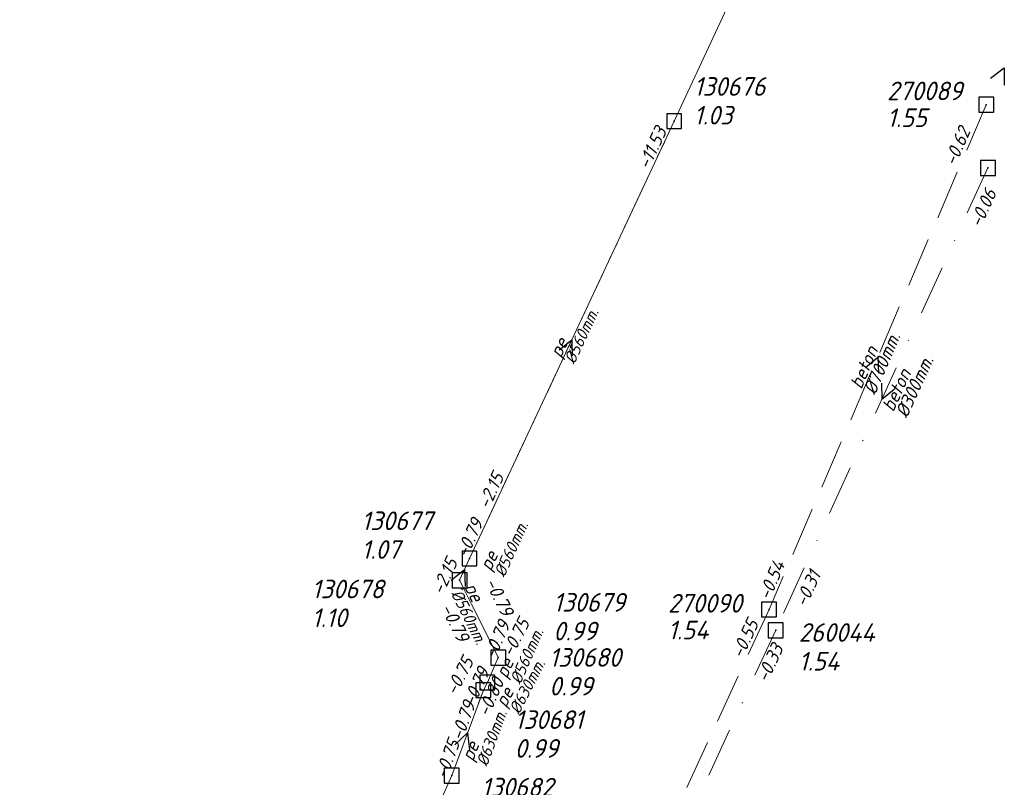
# Model space of a CAD drawing. Header units: metres. Extents: x 152202 to 157341, y 461610 to 468701.
# Tile 74 of 238: x 152621 to 152720, y 465033 to 465111. Entities that reach past the tile are written whole.
import ezdxf
from ezdxf.lldxf.tags import DXFTag

# ---------------------------------------------------------------- set-up
doc = ezdxf.new("R2010")
doc.units = ezdxf.units.M
doc.header["$PDMODE"] = 64
doc.header["$PDSIZE"] = 1.5
for name, pattern in [('RI-GWA', [18.45, 6, -1.8, 1.75, -1.8, 1.75, -1.8, 1.75, -1.8]), ('RI-HWA', [7.4, 5, -2.4]), ('RI-VWA', [11, 5, -3, 0, -3])]:
    doc.linetypes.add(name, pattern=pattern)
doc.layers.get('0').update_dxf_attribs({"linetype": 'CONTINUOUS'})
for name, color, linetype, lineweight in [('B-OI-RI-GWA-MATERIAAL-T18', 10, 'CONTINUOUS', 18), ('B-OI-RI-GWA-PUTDEKSELHOOGTE-T25', 10, 'CONTINUOUS', 25), ('B-OI-RI-GWA_BOB-T18', 10, 'CONTINUOUS', 18), ('B-OI-RI-GWA_DIAMETER-T18', 10, 'CONTINUOUS', 18), ('B-OI-RI-GWA_PUTNUMMER-T18', 10, 'CONTINUOUS', 18), ('B-OI-RI-GWA_RIOOLPUT-S', 10, 'CONTINUOUS', 25), ('B-OI-RI-GWA_TRANSPORTLEIDING-G', 10, 'RI-GWA', 18), ('B-OI-RI-HWA-BOB-T18', 150, 'CONTINUOUS', 18), ('B-OI-RI-HWA-MATERIAAL-T18', 150, 'CONTINUOUS', 18), ('B-OI-RI-HWA-PUTDEKSELHOOGTE-T25', 150, 'CONTINUOUS', 25), ('B-OI-RI-HWA-PUTNUMMER-T25', 150, 'CONTINUOUS', 25), ('B-OI-RI-HWA_DIAMETER-T18', 150, 'CONTINUOUS', 18), ('B-OI-RI-HWA_RIOOLPUT-S', 150, 'CONTINUOUS', 25), ('B-OI-RI-HWA_TRANSPORTLEIDING-G', 150, 'RI-HWA', 18), ('B-OI-RI-PERSLEIDING-G', 210, 'RI-PERS', 18), ('B-OI-RI-STROOMRICHTING-S', 252, 'CONTINUOUS', 25), ('B-OI-RI-VWA-BOB-T18', 34, 'CONTINUOUS', 18), ('B-OI-RI-VWA-DIAMETER-T18', 34, 'CONTINUOUS', 18), ('B-OI-RI-VWA-MATERIAAL-T18', 34, 'CONTINUOUS', 18), ('B-OI-RI-VWA_PUTDEKSELHOOGTE-T25', 34, 'CONTINUOUS', 25), ('B-OI-RI-VWA_PUTNUMMER-T25', 34, 'CONTINUOUS', 25), ('B-OI-RI-VWA_RIOOLPUT-S', 34, 'CONTINUOUS', 25), ('B-OI-RI-VWA_TRANSPORTLEIDING-G', 34, 'RI-VWA', 18)]:
    doc.layers.add(name, color=color, linetype=linetype, lineweight=lineweight)
doc.styles.add('NLCS-ISO-M500-T18_CURSIEF', font='NLCS-ISO.ttf', dxfattribs={"oblique": 15, "height": 0.9})
doc.styles.add('NLCS-ISO-M750-T18_CURSIEF', font='NLCS-ISO.ttf', dxfattribs={"oblique": 15, "height": 1.35})
doc.styles.add('NLCS-ISO-M750-T25_CURSIEF', font='NLCS-ISO.ttf', dxfattribs={"oblique": 15, "height": 1.875})
tags = doc.linetypes.add('RI-PERS', pattern='A,7,-2,["P",Standard,S=1.8,R=0,X=-0.5,Y=-0.9],-2,7,-2,[102,NLCS.SHX,S=1,R=180,X=0,Y=0],-2', length=22).pattern_tags.tags
tags[6] = DXFTag(74, 10)

# ---------------------------------------------------------------- blocks, each defined once
blk = doc.blocks.new('ACMAP_ANN_TEMPLATE_hwa-diam')
at = {"style": 'NLCS-ISO-M750-T18_CURSIEF', "oblique": 15}
blk.add_attdef('hwa-diam', (-3.7, -1.3), '', height=1.35, dxfattribs=at)
blk = doc.blocks.new('ACMAP_ANN_TEMPLATE_hwa-materiaal')
at = {"style": 'NLCS-ISO-M750-T18_CURSIEF', "oblique": 15}
blk.add_attdef('hwa-mat', (-3.7, 0.2), '', height=1.35, dxfattribs=at)
blk = doc.blocks.new('ACMAP_ANN_TEMPLATE_hwa-nap-l')
at = {"style": 'NLCS-ISO-M750-T18_CURSIEF', "oblique": 15}
blk.add_attdef('hwa-nap-l', (3.3, 0.2), '', height=1.35, dxfattribs=at)
blk = doc.blocks.new('ACMAP_ANN_TEMPLATE_hwa-nap-r')
at = {"style": 'NLCS-ISO-M750-T18_CURSIEF', "oblique": 15}
blk.add_attdef('hwa-nap-r', (-5.6, 0.2), '', height=1.35, dxfattribs=at)
blk = doc.blocks.new('ACMAP_ANN_TEMPLATE_vwa-diam')
at = {"style": 'NLCS-ISO-M750-T18_CURSIEF', "oblique": 15}
blk.add_attdef('vwa-diam', (0.3, -1.3), '', height=1.35, dxfattribs=at)
blk = doc.blocks.new('ACMAP_ANN_TEMPLATE_vwa-materiaal')
at = {"style": 'NLCS-ISO-M750-T18_CURSIEF', "oblique": 15}
blk.add_attdef('vwa-mat', (0.3, 0.2), '', height=1.35, dxfattribs=at)
blk = doc.blocks.new('ACMAP_ANN_TEMPLATE_vwa-nap-l')
at = {"style": 'NLCS-ISO-M750-T18_CURSIEF', "oblique": 15}
blk.add_attdef('vwa-nap-l', (3.3, 0.2), '', height=1.35, dxfattribs=at)
blk = doc.blocks.new('ACMAP_ANN_TEMPLATE_vwa-nap-r')
at = {"style": 'NLCS-ISO-M750-T18_CURSIEF', "oblique": 15}
blk.add_attdef('vwa-nap-r', (-5.6, 0.2), '', height=1.35, dxfattribs=at)
blk = doc.blocks.new('ACMAP_ANN_TEMPLATE_gwa-diam')
at = {"style": 'NLCS-ISO-M500-T18_CURSIEF', "oblique": 15}
blk.add_attdef('gwa-diam', (-2.2, -1.3), '', height=1.2, dxfattribs=at)
blk = doc.blocks.new('ACMAP_ANN_TEMPLATE_gwa-materiaal')
at = {"style": 'NLCS-ISO-M750-T18_CURSIEF', "oblique": 15}
blk.add_attdef('gwa-mat', (-2.2, 0.2), '', height=1.35, dxfattribs=at)
blk = doc.blocks.new('ACMAP_ANN_TEMPLATE_gwa-nap-l')
at = {"style": 'NLCS-ISO-M750-T18_CURSIEF', "oblique": 15}
blk.add_attdef('gwa-nap-l', (2.3, 0.2), '', height=1.35, dxfattribs=at)
blk = doc.blocks.new('ACMAP_ANN_TEMPLATE_gwa-nap-r')
at = {"style": 'NLCS-ISO-M750-T18_CURSIEF', "oblique": 15}
blk.add_attdef('gwa-nap-r', (-5.6, 0.2), '', height=1.35, dxfattribs=at)
blk = doc.blocks.new('ACMAP_ANN_TEMPLATE_hwa-puth')
at = {"color": 0, "linetype": 'ByBlock', "style": 'NLCS-ISO-M750-T25_CURSIEF', "oblique": 15}
blk.add_attdef('hwa-puth', (-9, -6.8), '', height=1.875, dxfattribs=at)
blk = doc.blocks.new('ACMAP_ANN_TEMPLATE_hwa-putnr')
at = {"color": 0, "linetype": 'ByBlock', "style": 'NLCS-ISO-M750-T25_CURSIEF', "oblique": 15}
blk.add_attdef('hwa-putnr', (-9, -4.1), '', height=1.875, dxfattribs=at)
blk = doc.blocks.new('ACMAP_ANN_TEMPLATE_gwa-puth')
at = {"style": 'NLCS-ISO-M750-T25_CURSIEF', "oblique": 15}
blk.add_attdef('gwa-puth', (3, -5), '', height=1.875, dxfattribs=at)
blk = doc.blocks.new('ACMAP_ANN_TEMPLATE_gwa-putnr')
at = {"style": 'NLCS-ISO-M750-T25_CURSIEF', "oblique": 15}
blk.add_attdef('gwa-putnr', (3, -2.1), '', height=1.875, dxfattribs=at)
blk = doc.blocks.new('ACMAP_ANN_TEMPLATE_vwa-puth')
at = {"style": 'NLCS-ISO-M750-T25_CURSIEF', "oblique": 15}
blk.add_attdef('vwa-puth', (-3, 5), '', height=1.875, dxfattribs=at)
blk = doc.blocks.new('ACMAP_ANN_TEMPLATE_vwa-putnr')
at = {"style": 'NLCS-ISO-M750-T25_CURSIEF', "oblique": 15}
blk.add_attdef('vaw-putnr', (-3, 7.9), '', height=1.875, dxfattribs=at)

msp = doc.modelspace()

# ---------------------------------------------------------------- linework, layer by layer
at = {"layer": 'B-OI-RI-GWA_RIOOLPUT-S', "transparency": 33554623}
for p in [(152687.05, 465100.41), (152666.4, 465056.3), (152665.4, 465054.1), (152669.3, 465046.3), (152667.8, 465043.02), (152668.2, 465043.8), (152664.6, 465034.4)]:
    msp.add_point(p, dxfattribs=at)
at = {"layer": 'B-OI-RI-GWA_TRANSPORTLEIDING-G'}
for p, q in [((152666.4, 465056.3), (152687.05, 465100.41)), ((152665.4, 465054.1), (152666.4, 465056.3)), ((152669.3, 465046.3), (152665.4, 465054.1)), ((152668.2, 465043.8), (152669.3, 465046.3)), ((152667.8, 465043.02), (152668.2, 465043.8)), ((152664.6, 465034.4), (152667.8, 465043.02)), ((152664.6, 465034.4), (152621, 464936.1))]:
    msp.add_line(p, q, dxfattribs=at)
at = {"layer": 'B-OI-RI-HWA_RIOOLPUT-S'}
for p in [(152718.55, 465102.06), (152696.63, 465051.16)]:
    msp.add_point(p, dxfattribs=at)
at = {"layer": 'B-OI-RI-HWA_TRANSPORTLEIDING-G'}
for p, q in [((152718.55, 465102.06), (152696.63, 465051.16)), ((152696.63, 465051.16), (152674.66, 465003.69))]:
    msp.add_line(p, q, dxfattribs=at)
at = {"layer": 'B-OI-RI-PERSLEIDING-G'}
for p, q in [((152687.05, 465100.41), (152707.2, 465143.7)), ((152666.4, 465056.3), (152687.05, 465100.41)), ((152665.4, 465054.1), (152666.4, 465056.3)), ((152669.3, 465046.3), (152665.4, 465054.1)), ((152668.2, 465043.8), (152669.3, 465046.3)), ((152667.8, 465043.02), (152668.2, 465043.8)), ((152664.6, 465034.4), (152667.8, 465043.02)), ((152664.6, 465034.4), (152621, 464936.1))]:
    msp.add_line(p, q, dxfattribs=at)
at = {"layer": 'B-OI-RI-STROOMRICHTING-S'}
for points in [[(152718.97, 465104.73), (152720.35, 465105.8), (152720.37, 465104.05)], [(152675.46, 465077.36), (152676.72, 465078.35), (152676.77, 465076.75)], [(152706.36, 465075.57), (152707.59, 465076.61), (152707.68, 465075)], [(152707.96, 465073.98), (152708.01, 465072.38), (152709.27, 465073.38)], [(152664.54, 465054.1), (152665.9, 465055.2), (152665.96, 465053.46)], [(152664.93, 465037.52), (152666.2, 465038.71), (152666.39, 465036.98)]]:
    msp.add_lwpolyline(points, dxfattribs=at)
at = {"layer": 'B-OI-RI-VWA_RIOOLPUT-S'}
for p in [(152718.72, 465095.69), (152697.3, 465049.06)]:
    msp.add_point(p, dxfattribs=at)
at = {"layer": 'B-OI-RI-VWA_TRANSPORTLEIDING-G'}
for p, q in [((152718.72, 465095.69), (152697.3, 465049.06)), ((152697.3, 465049.06), (152675.34, 465001.47))]:
    msp.add_line(p, q, dxfattribs=at)

# ---------------------------------------------------------------- block references
at = {"layer": 'B-OI-RI-GWA-MATERIAAL-T18', "transparency": 33554623}
ref = msp.add_blockref('ACMAP_ANN_TEMPLATE_gwa-materiaal', (152676.725, 465078.355), dxfattribs=dict(at, rotation=64.91345899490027))
ref.add_attrib('gwa-mat', 'pe', (152675.611, 465076.447), dxfattribs={"layer": '0', "color": 0, "linetype": 'ByBlock', "height": 1.35, "rotation": 64.91346, "style": 'NLCS-ISO-M750-T18_CURSIEF', "oblique": 15})
ref = msp.add_blockref('ACMAP_ANN_TEMPLATE_gwa-materiaal', (152669.634, 465056.868), dxfattribs=dict(at, rotation=65.5560452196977))
ref.add_attrib('gwa-mat', 'pe', (152668.542, 465054.948), dxfattribs={"layer": '0', "color": 0, "linetype": 'ByBlock', "height": 1.35, "rotation": 65.55605, "style": 'NLCS-ISO-M750-T18_CURSIEF', "oblique": 15})
ref = msp.add_blockref('ACMAP_ANN_TEMPLATE_gwa-materiaal', (152666.628, 465051.402), dxfattribs=dict(at, rotation=296.565051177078))
ref.add_attrib('gwa-mat', 'pe', (152665.823, 465053.46), dxfattribs={"layer": '0', "color": 0, "linetype": 'ByBlock', "height": 1.35, "rotation": 296.56505, "style": 'NLCS-ISO-M750-T18_CURSIEF', "oblique": 15})
ref = msp.add_blockref('ACMAP_ANN_TEMPLATE_gwa-materiaal', (152671.222, 465046.061), dxfattribs=dict(at, rotation=66.2505055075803))
ref.add_attrib('gwa-mat', 'pe', (152670.153, 465044.128), dxfattribs={"layer": '0', "color": 0, "linetype": 'ByBlock', "height": 1.35, "rotation": 66.25051, "style": 'NLCS-ISO-M750-T18_CURSIEF', "oblique": 15})
ref = msp.add_blockref('ACMAP_ANN_TEMPLATE_gwa-materiaal', (152671.243, 465043.05), dxfattribs=dict(at, rotation=62.85031829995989))
ref.add_attrib('gwa-mat', 'pe', (152670.062, 465041.184), dxfattribs={"layer": '0', "color": 0, "linetype": 'ByBlock', "height": 1.35, "rotation": 62.85032, "style": 'NLCS-ISO-M750-T18_CURSIEF', "oblique": 15})
ref = msp.add_blockref('ACMAP_ANN_TEMPLATE_gwa-materiaal', (152667.708, 465037.754), dxfattribs=dict(at, rotation=69.63357861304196))
ref.add_attrib('gwa-mat', 'pe', (152666.754, 465035.761), dxfattribs={"layer": '0', "color": 0, "linetype": 'ByBlock', "height": 1.35, "rotation": 69.63358, "style": 'NLCS-ISO-M750-T18_CURSIEF', "oblique": 15})
at = {"layer": 'B-OI-RI-GWA-PUTDEKSELHOOGTE-T25', "transparency": 33554623}
ref = msp.add_blockref('ACMAP_ANN_TEMPLATE_gwa-puth', (152686.034, 465105.069), dxfattribs=at)
ref.add_attrib('gwa-puth', '1.03', (152689.034, 465100.069), dxfattribs={"layer": '0', "color": 0, "linetype": 'ByBlock', "height": 1.875, "style": 'NLCS-ISO-M750-T25_CURSIEF', "oblique": 15})
ref = msp.add_blockref('ACMAP_ANN_TEMPLATE_gwa-puth', (152652.487, 465061.267), dxfattribs=at)
ref.add_attrib('gwa-puth', '1.07', (152655.487, 465056.267), dxfattribs={"layer": '0', "color": 0, "linetype": 'ByBlock', "height": 1.875, "style": 'NLCS-ISO-M750-T25_CURSIEF', "oblique": 15})
ref = msp.add_blockref('ACMAP_ANN_TEMPLATE_gwa-puth', (152647.471, 465054.387), dxfattribs=at)
ref.add_attrib('gwa-puth', '1.10', (152650.471, 465049.387), dxfattribs={"layer": '0', "color": 0, "linetype": 'ByBlock', "height": 1.875, "style": 'NLCS-ISO-M750-T25_CURSIEF', "oblique": 15})
ref = msp.add_blockref('ACMAP_ANN_TEMPLATE_gwa-puth', (152671.85, 465053.042), dxfattribs=at)
ref.add_attrib('gwa-puth', '0.99', (152674.85, 465048.042), dxfattribs={"layer": '0', "color": 0, "linetype": 'ByBlock', "height": 1.875, "style": 'NLCS-ISO-M750-T25_CURSIEF', "oblique": 15})
ref = msp.add_blockref('ACMAP_ANN_TEMPLATE_gwa-puth', (152671.439, 465047.485), dxfattribs=at)
ref.add_attrib('gwa-puth', '0.99', (152674.439, 465042.485), dxfattribs={"layer": '0', "color": 0, "linetype": 'ByBlock', "height": 1.875, "style": 'NLCS-ISO-M750-T25_CURSIEF', "oblique": 15})
ref = msp.add_blockref('ACMAP_ANN_TEMPLATE_gwa-puth', (152667.95, 465041.211), dxfattribs=at)
ref.add_attrib('gwa-puth', '0.99', (152670.95, 465036.211), dxfattribs={"layer": '0', "color": 0, "linetype": 'ByBlock', "height": 1.875, "style": 'NLCS-ISO-M750-T25_CURSIEF', "oblique": 15})
at = {"layer": 'B-OI-RI-GWA_BOB-T18', "transparency": 33554623}
ref = msp.add_blockref('ACMAP_ANN_TEMPLATE_gwa-nap-r', (152687.05, 465100.41), dxfattribs=dict(at, rotation=64.91345899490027))
ref.add_attrib('gwa-nap-r', '-11.53', (152684.495, 465095.423), dxfattribs={"layer": '0', "color": 0, "linetype": 'ByBlock', "height": 1.35, "rotation": 64.91346, "style": 'NLCS-ISO-M750-T18_CURSIEF', "oblique": 15})
ref = msp.add_blockref('ACMAP_ANN_TEMPLATE_gwa-nap-l', (152667.553, 465058.995), dxfattribs=dict(at, rotation=64.91345899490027))
ref.add_attrib('gwa-nap-l', '-2.15', (152668.347, 465061.163), dxfattribs={"layer": '0', "color": 0, "linetype": 'ByBlock', "height": 1.35, "rotation": 64.91346, "style": 'NLCS-ISO-M750-T18_CURSIEF', "oblique": 15})
ref = msp.add_blockref('ACMAP_ANN_TEMPLATE_gwa-nap-l', (152665.4, 465054.1), dxfattribs=dict(at, rotation=65.5560452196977))
ref.add_attrib('gwa-nap-l', '-0.79', (152666.17, 465056.277), dxfattribs={"layer": '0', "color": 0, "linetype": 'ByBlock', "height": 1.35, "rotation": 65.55605, "style": 'NLCS-ISO-M750-T18_CURSIEF', "oblique": 15})
ref = msp.add_blockref('ACMAP_ANN_TEMPLATE_gwa-nap-r', (152666.208, 465057.546), dxfattribs=dict(at, rotation=65.5560452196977))
ref.add_attrib('gwa-nap-r', '-2.15', (152663.709, 465052.531), dxfattribs={"layer": '0', "color": 0, "linetype": 'ByBlock', "height": 1.35, "rotation": 65.55605, "style": 'NLCS-ISO-M750-T18_CURSIEF', "oblique": 15})
ref = msp.add_blockref('ACMAP_ANN_TEMPLATE_gwa-nap-l', (152666.703, 465055.903), dxfattribs=dict(at, rotation=296.565051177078))
ref.add_attrib('gwa-nap-l', '-0.79', (152667.911, 465053.935), dxfattribs={"layer": '0', "color": 0, "linetype": 'ByBlock', "height": 1.35, "rotation": 296.56505, "style": 'NLCS-ISO-M750-T18_CURSIEF', "oblique": 15})
ref = msp.add_blockref('ACMAP_ANN_TEMPLATE_gwa-nap-r', (152665.771, 465046.241), dxfattribs=dict(at, rotation=296.565051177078))
ref.add_attrib('gwa-nap-r', '-0.79', (152663.446, 465051.339), dxfattribs={"layer": '0', "color": 0, "linetype": 'ByBlock', "height": 1.35, "rotation": 296.56505, "style": 'NLCS-ISO-M750-T18_CURSIEF', "oblique": 15})
ref = msp.add_blockref('ACMAP_ANN_TEMPLATE_gwa-nap-l', (152668.2, 465043.8), dxfattribs=dict(at, rotation=66.2505055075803))
ref.add_attrib('gwa-nap-l', '-0.79', (152668.943, 465045.986), dxfattribs={"layer": '0', "color": 0, "linetype": 'ByBlock', "height": 1.35, "rotation": 66.25051, "style": 'NLCS-ISO-M750-T18_CURSIEF', "oblique": 15})
ref = msp.add_blockref('ACMAP_ANN_TEMPLATE_gwa-nap-l', (152669.839, 465044.113), dxfattribs=dict(at, rotation=62.85031829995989))
ref.add_attrib('gwa-nap-l', '-0.75', (152670.711, 465046.25), dxfattribs={"layer": '0', "color": 0, "linetype": 'ByBlock', "height": 1.35, "rotation": 62.85032, "style": 'NLCS-ISO-M750-T18_CURSIEF', "oblique": 15})
ref = msp.add_blockref('ACMAP_ANN_TEMPLATE_gwa-nap-r', (152667.791, 465047.263), dxfattribs=dict(at, rotation=62.85031829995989))
ref.add_attrib('gwa-nap-r', '-0.75', (152665.057, 465042.371), dxfattribs={"layer": '0', "color": 0, "linetype": 'ByBlock', "height": 1.35, "rotation": 62.85032, "style": 'NLCS-ISO-M750-T18_CURSIEF', "oblique": 15})
ref = msp.add_blockref('ACMAP_ANN_TEMPLATE_gwa-nap-r', (152669.3, 465046.3), dxfattribs=dict(at, rotation=66.2505055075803))
ref.add_attrib('gwa-nap-r', '-0.79', (152666.862, 465041.255), dxfattribs={"layer": '0', "color": 0, "linetype": 'ByBlock', "height": 1.35, "rotation": 66.25051, "style": 'NLCS-ISO-M750-T18_CURSIEF', "oblique": 15})
ref = msp.add_blockref('ACMAP_ANN_TEMPLATE_gwa-nap-l', (152667.568, 465038.032), dxfattribs=dict(at, rotation=66.08078986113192))
ref.add_attrib('gwa-nap-l', '-0.80', (152668.318, 465040.215), dxfattribs={"layer": '0', "color": 0, "linetype": 'ByBlock', "height": 1.35, "rotation": 66.08079, "style": 'NLCS-ISO-M750-T18_CURSIEF', "oblique": 15})
ref = msp.add_blockref('ACMAP_ANN_TEMPLATE_gwa-nap-r', (152667.8, 465043.02), dxfattribs=dict(at, rotation=69.63357861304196))
ref.add_attrib('gwa-nap-r', '-0.79', (152665.664, 465037.84), dxfattribs={"layer": '0', "color": 0, "linetype": 'ByBlock', "height": 1.35, "rotation": 69.63358, "style": 'NLCS-ISO-M750-T18_CURSIEF', "oblique": 15})
ref = msp.add_blockref('ACMAP_ANN_TEMPLATE_gwa-nap-l', (152663.469, 465031.755), dxfattribs=dict(at, rotation=69.63357861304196))
ref.add_attrib('gwa-nap-l', '-0.75', (152664.082, 465033.981), dxfattribs={"layer": '0', "color": 0, "linetype": 'ByBlock', "height": 1.35, "rotation": 69.63358, "style": 'NLCS-ISO-M750-T18_CURSIEF', "oblique": 15})
at = {"layer": 'B-OI-RI-GWA_DIAMETER-T18', "transparency": 33554623}
ref = msp.add_blockref('ACMAP_ANN_TEMPLATE_gwa-diam', (152676.725, 465078.355), dxfattribs=dict(at, rotation=64.91345899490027))
ref.add_attrib('gwa-diam', '%%c560mm.', (152676.97, 465075.811), dxfattribs={"layer": '0', "color": 0, "linetype": 'ByBlock', "height": 1.2, "rotation": 64.91346, "style": 'NLCS-ISO-M500-T18_CURSIEF', "oblique": 15})
ref = msp.add_blockref('ACMAP_ANN_TEMPLATE_gwa-diam', (152669.634, 465056.868), dxfattribs=dict(at, rotation=65.5560452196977))
ref.add_attrib('gwa-diam', '%%c560mm.', (152669.907, 465054.328), dxfattribs={"layer": '0', "color": 0, "linetype": 'ByBlock', "height": 1.2, "rotation": 65.55605, "style": 'NLCS-ISO-M500-T18_CURSIEF', "oblique": 15})
ref = msp.add_blockref('ACMAP_ANN_TEMPLATE_gwa-diam', (152666.628, 465051.402), dxfattribs=dict(at, rotation=296.565051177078))
ref.add_attrib('gwa-diam', '%%c560mm.', (152664.481, 465052.789), dxfattribs={"layer": '0', "color": 0, "linetype": 'ByBlock', "height": 1.2, "rotation": 296.56505, "style": 'NLCS-ISO-M500-T18_CURSIEF', "oblique": 15})
ref = msp.add_blockref('ACMAP_ANN_TEMPLATE_gwa-diam', (152671.222, 465046.061), dxfattribs=dict(at, rotation=66.2505055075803))
ref.add_attrib('gwa-diam', '%%c560mm.', (152671.526, 465043.524), dxfattribs={"layer": '0', "color": 0, "linetype": 'ByBlock', "height": 1.2, "rotation": 66.25051, "style": 'NLCS-ISO-M500-T18_CURSIEF', "oblique": 15})
ref = msp.add_blockref('ACMAP_ANN_TEMPLATE_gwa-diam', (152671.243, 465043.05), dxfattribs=dict(at, rotation=62.85031829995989))
ref.add_attrib('gwa-diam', '%%c630mm.', (152671.396, 465040.499), dxfattribs={"layer": '0', "color": 0, "linetype": 'ByBlock', "height": 1.2, "rotation": 62.85032, "style": 'NLCS-ISO-M500-T18_CURSIEF', "oblique": 15})
ref = msp.add_blockref('ACMAP_ANN_TEMPLATE_gwa-diam', (152667.708, 465037.754), dxfattribs=dict(at, rotation=69.63357861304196))
ref.add_attrib('gwa-diam', '%%c630mm.', (152668.161, 465035.239), dxfattribs={"layer": '0', "color": 0, "linetype": 'ByBlock', "height": 1.2, "rotation": 69.63358, "style": 'NLCS-ISO-M500-T18_CURSIEF', "oblique": 15})
at = {"layer": 'B-OI-RI-GWA_PUTNUMMER-T18', "transparency": 33554623}
ref = msp.add_blockref('ACMAP_ANN_TEMPLATE_gwa-putnr', (152686.034, 465105.069), dxfattribs=at)
ref.add_attrib('gwa-putnr', '130676', (152689.034, 465102.969), dxfattribs={"layer": '0', "color": 0, "linetype": 'ByBlock', "height": 1.875, "style": 'NLCS-ISO-M750-T25_CURSIEF', "oblique": 15})
ref = msp.add_blockref('ACMAP_ANN_TEMPLATE_gwa-putnr', (152652.487, 465061.267), dxfattribs=at)
ref.add_attrib('gwa-putnr', '130677', (152655.487, 465059.167), dxfattribs={"layer": '0', "color": 0, "linetype": 'ByBlock', "height": 1.875, "style": 'NLCS-ISO-M750-T25_CURSIEF', "oblique": 15})
ref = msp.add_blockref('ACMAP_ANN_TEMPLATE_gwa-putnr', (152647.471, 465054.387), dxfattribs=at)
ref.add_attrib('gwa-putnr', '130678', (152650.471, 465052.287), dxfattribs={"layer": '0', "color": 0, "linetype": 'ByBlock', "height": 1.875, "style": 'NLCS-ISO-M750-T25_CURSIEF', "oblique": 15})
ref = msp.add_blockref('ACMAP_ANN_TEMPLATE_gwa-putnr', (152671.85, 465053.042), dxfattribs=at)
ref.add_attrib('gwa-putnr', '130679', (152674.85, 465050.942), dxfattribs={"layer": '0', "color": 0, "linetype": 'ByBlock', "height": 1.875, "style": 'NLCS-ISO-M750-T25_CURSIEF', "oblique": 15})
ref = msp.add_blockref('ACMAP_ANN_TEMPLATE_gwa-putnr', (152671.439, 465047.485), dxfattribs=at)
ref.add_attrib('gwa-putnr', '130680', (152674.439, 465045.385), dxfattribs={"layer": '0', "color": 0, "linetype": 'ByBlock', "height": 1.875, "style": 'NLCS-ISO-M750-T25_CURSIEF', "oblique": 15})
ref = msp.add_blockref('ACMAP_ANN_TEMPLATE_gwa-putnr', (152667.95, 465041.211), dxfattribs=at)
ref.add_attrib('gwa-putnr', '130681', (152670.95, 465039.111), dxfattribs={"layer": '0', "color": 0, "linetype": 'ByBlock', "height": 1.875, "style": 'NLCS-ISO-M750-T25_CURSIEF', "oblique": 15})
ref = msp.add_blockref('ACMAP_ANN_TEMPLATE_gwa-putnr', (152664.6, 465034.4), dxfattribs=at)
ref.add_attrib('gwa-putnr', '130682', (152667.6, 465032.3), dxfattribs={"layer": '0', "color": 0, "linetype": 'ByBlock', "height": 1.875, "style": 'NLCS-ISO-M750-T25_CURSIEF', "oblique": 15})
at = {"layer": 'B-OI-RI-HWA-BOB-T18'}
ref = msp.add_blockref('ACMAP_ANN_TEMPLATE_hwa-nap-l', (152714.312, 465092.66), dxfattribs=dict(at, rotation=66.70095260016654))
ref.add_attrib('hwa-nap-l', '-0.62', (152715.434, 465095.77), dxfattribs={"layer": '0', "color": 0, "linetype": 'ByBlock', "height": 1.35, "rotation": 66.70095, "style": 'NLCS-ISO-M750-T18_CURSIEF', "oblique": 15})
ref = msp.add_blockref('ACMAP_ANN_TEMPLATE_hwa-nap-r', (152699.078, 465057.046), dxfattribs=dict(at, rotation=66.70095260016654))
ref.add_attrib('hwa-nap-r', '-0.54', (152696.679, 465051.982), dxfattribs={"layer": '0', "color": 0, "linetype": 'ByBlock', "height": 1.35, "rotation": 66.70095, "style": 'NLCS-ISO-M750-T18_CURSIEF', "oblique": 15})
ref = msp.add_blockref('ACMAP_ANN_TEMPLATE_hwa-nap-l', (152692.732, 465043.01), dxfattribs=dict(at, rotation=65.16442167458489))
ref.add_attrib('hwa-nap-l', '-0.55', (152693.937, 465046.089), dxfattribs={"layer": '0', "color": 0, "linetype": 'ByBlock', "height": 1.35, "rotation": 65.16442, "style": 'NLCS-ISO-M750-T18_CURSIEF', "oblique": 15})
at = {"layer": 'B-OI-RI-HWA-MATERIAAL-T18'}
ref = msp.add_blockref('ACMAP_ANN_TEMPLATE_hwa-materiaal', (152707.59, 465076.61), dxfattribs=dict(at, rotation=66.70095260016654))
ref.add_attrib('hwa-mat', 'beton', (152705.943, 465073.291), dxfattribs={"layer": '0', "color": 0, "linetype": 'ByBlock', "height": 1.35, "rotation": 66.70095, "style": 'NLCS-ISO-M750-T18_CURSIEF', "oblique": 15})
at = {"layer": 'B-OI-RI-HWA-PUTDEKSELHOOGTE-T25'}
for p, values in [((152717.531, 465106.617), {'hwa-puth': '1.55'}), ((152695.43, 465054.947), {'hwa-puth': '1.54'})]:
    msp.add_blockref('ACMAP_ANN_TEMPLATE_hwa-puth', p, dxfattribs=at).add_auto_attribs(values)
at = {"layer": 'B-OI-RI-HWA-PUTNUMMER-T25'}
for p, values in [((152717.531, 465106.617), {'hwa-putnr': '270089'}), ((152695.43, 465054.947), {'hwa-putnr': '270090'})]:
    msp.add_blockref('ACMAP_ANN_TEMPLATE_hwa-putnr', p, dxfattribs=at).add_auto_attribs(values)
at = {"layer": 'B-OI-RI-HWA_DIAMETER-T18'}
ref = msp.add_blockref('ACMAP_ANN_TEMPLATE_hwa-diam', (152707.59, 465076.61), dxfattribs=dict(at, rotation=66.70095260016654))
ref.add_attrib('hwa-diam', '%%c700mm.', (152707.321, 465072.698), dxfattribs={"layer": '0', "color": 0, "linetype": 'ByBlock', "height": 1.35, "rotation": 66.70095, "style": 'NLCS-ISO-M750-T18_CURSIEF', "oblique": 15})
at = {"layer": 'B-OI-RI-VWA-BOB-T18'}
ref = msp.add_blockref('ACMAP_ANN_TEMPLATE_vwa-nap-l', (152716.788, 465086.476), dxfattribs=dict(at, rotation=65.32779847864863))
ref.add_attrib('vwa-nap-l', '-0.06', (152717.984, 465089.559), dxfattribs={"layer": '0', "color": 0, "linetype": 'ByBlock', "height": 1.35, "rotation": 65.3278, "style": 'NLCS-ISO-M750-T18_CURSIEF', "oblique": 15})
ref = msp.add_blockref('ACMAP_ANN_TEMPLATE_vwa-nap-l', (152699.149, 465048.213), dxfattribs=dict(at, rotation=65.22944046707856))
ref.add_attrib('vwa-nap-l', '-0.31', (152700.35, 465051.294), dxfattribs={"layer": '0', "color": 0, "linetype": 'ByBlock', "height": 1.35, "rotation": 65.22944, "style": 'NLCS-ISO-M750-T18_CURSIEF', "oblique": 15})
ref = msp.add_blockref('ACMAP_ANN_TEMPLATE_vwa-nap-r', (152698.995, 465048.675), dxfattribs=dict(at, rotation=65.32779847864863))
ref.add_attrib('vwa-nap-r', '-0.33', (152696.475, 465043.67), dxfattribs={"layer": '0', "color": 0, "linetype": 'ByBlock', "height": 1.35, "rotation": 65.3278, "style": 'NLCS-ISO-M750-T18_CURSIEF', "oblique": 15})
at = {"layer": 'B-OI-RI-VWA-DIAMETER-T18'}
ref = msp.add_blockref('ACMAP_ANN_TEMPLATE_vwa-diam', (152709.227, 465070.648), dxfattribs=dict(at, rotation=65.32779847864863))
ref.add_attrib('vwa-diam', '%%c300mm.', (152710.534, 465070.378), dxfattribs={"layer": '0', "color": 0, "linetype": 'ByBlock', "height": 1.35, "rotation": 65.3278, "style": 'NLCS-ISO-M750-T18_CURSIEF', "oblique": 15})
at = {"layer": 'B-OI-RI-VWA-MATERIAAL-T18'}
ref = msp.add_blockref('ACMAP_ANN_TEMPLATE_vwa-materiaal', (152709.227, 465070.648), dxfattribs=dict(at, rotation=65.32779847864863))
ref.add_attrib('vwa-mat', 'beton', (152709.171, 465071.005), dxfattribs={"layer": '0', "color": 0, "linetype": 'ByBlock', "height": 1.35, "rotation": 65.3278, "style": 'NLCS-ISO-M750-T18_CURSIEF', "oblique": 15})
at = {"layer": 'B-OI-RI-VWA_PUTDEKSELHOOGTE-T25'}
ref = msp.add_blockref('ACMAP_ANN_TEMPLATE_vwa-puth', (152702.627, 465039.999), dxfattribs=at)
ref.add_attrib('vwa-puth', '1.54', (152699.627, 465044.999), dxfattribs={"layer": '0', "color": 0, "linetype": 'ByBlock', "height": 1.875, "style": 'NLCS-ISO-M750-T25_CURSIEF', "oblique": 15})
at = {"layer": 'B-OI-RI-VWA_PUTNUMMER-T25'}
ref = msp.add_blockref('ACMAP_ANN_TEMPLATE_vwa-putnr', (152702.627, 465039.999), dxfattribs=at)
ref.add_attrib('vaw-putnr', '260044', (152699.627, 465047.899), dxfattribs={"layer": '0', "color": 0, "linetype": 'ByBlock', "height": 1.875, "style": 'NLCS-ISO-M750-T25_CURSIEF', "oblique": 15})

doc.saveas('drawing.dxf')
